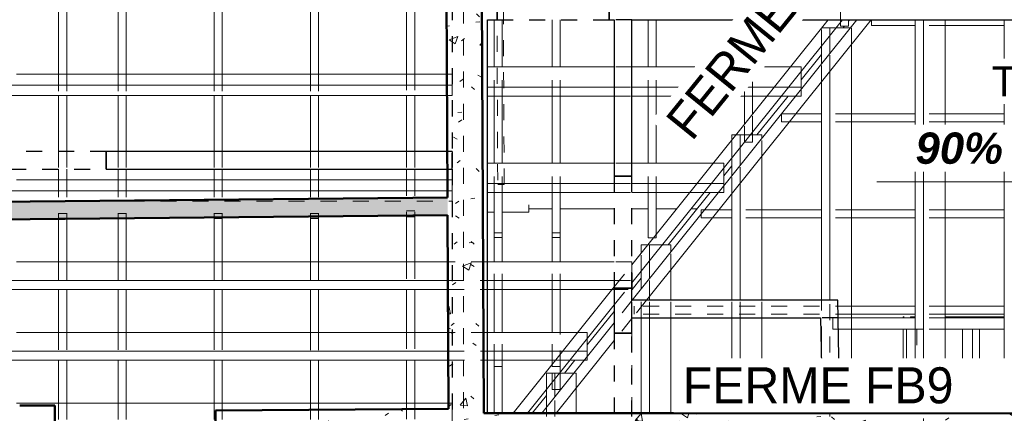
# Model space of a CAD drawing. Header units: metres. Extents: x -16.9 to 14.1, y -10.5 to 9.6.
# Tile 23 of 26: x 3.2 to 9.3, y 0 to 2.5. Entities that reach past the tile are written whole.
import ezdxf

# ---------------------------------------------------------------- set-up
doc = ezdxf.new("R2010")
doc.units = ezdxf.units.M
for name, pattern in [('Ligne de quadrillage', [0.022225, 0.0127, -0.003175, 0.003175, -0.003175]), ('Projeté', [0.003969, 0.002381, -0.001587]), ('Tiret', [0.00635, 0.003175, -0.003175])]:
    doc.linetypes.add(name, pattern=pattern)
for name, color, linetype, lineweight in [('A-ANNO-NOTE', 131, 'Continuous', 9), ('A-DETL-GENF', 92, 'Projeté', 18), ('A-DETL-MEDM', 33, 'Continuous', 35), ('A-ROOF', 132, 'Continuous', 18), ('A-WALL', 113, 'Continuous', 25), ('A-WALL-HDLN', 110, 'Tiret', 25), ('A-WALL-PATT', 111, 'Continuous', 50), ('G-ANNO-TEXT', 231, 'Continuous', 9), ('S-BEAM', 12, 'Continuous', 18), ('S-BEAM-HDLN', 1, 'Tiret', 18), ('S-GRID', 1, 'Continuous', 9)]:
    doc.layers.add(name, color=color, linetype=linetype, lineweight=lineweight)
doc.styles.add('Arial_B_I', font='arialbi.ttf', dxfattribs={"height": 0.195})
doc.styles.add('Bodoni MT_B_I', font='BOD_BI.TTF', dxfattribs={"height": 0.225})
doc.styles.add('Bodoni MT_B_I_1', font='BOD_BI.TTF', dxfattribs={"height": 0.1875})
pattern_1 = [(50, (0, 0), (0.546555, -0.047815), [0.05715, -0.62865]), (355, (0, 0), (-0.105728, 0.573166), [0.04572, -0.50292]), (100.451, (0.04555, -0.004), (0.440828, 0.52535), [0.04857, -0.53427]), (46.184, (0, 0.1524), (0.813237, -0.12613), [0.08572, -0.94297]), (96.636, (0.0678, 0.1419), (0.71221, 0.742287), [0.07286, -0.80141]), (351.184, (0, 0.1524), (0.712217, 0.742274), [0.06858, -0.75438]), (21, (0.0762, 0.1143), (0.454846, -0.306795), [0.05715, -0.62865]), (326, (0.0762, 0.1143), (0.185405, 0.55256), [0.04572, -0.50292]), (71.451, (0.1141, 0.08873), (0.64025, 0.245763), [0.04857, -0.53427]), (37.5, (0, 0), (0.009261, 0.2536672), [0.02515, -0.47168, 0.02515, -0.48539, -0.50482]), (37.5, (0, 0), (0.009261, 0.2536672), [-1.007, 0.02515, -0.47968]), (7.5, (0, 0), (0.200456, 0.300546), [0.02515, -0.26594, 0.02515, -0.46025, -0.1924]), (7.5, (0, 0), (0.200456, 0.300546), [-0.77648, 0.02515, -0.16726]), (327.5, (-0.16993, 0), (0.406768, -0.0171882), [0.02515, -0.16535, 0.02515, -0.56921, -0.78867]), (327.5, (-0.16993, 0), (0.406768, -0.0171882), [-0.78486, 0.02515, -0.76352]), (317.5, (-0.24613, 0), (0.444383, 0.076279), [0.02515, -0.2225, 0.02515, -0.36957, -0.56007]), (317.5, (-0.24613, 0), (0.444383, 0.076279), [-0.64237, 0.02515, -0.53492])]

# ---------------------------------------------------------------- blocks, each defined once
blk = doc.blocks.new('Porte - 80 210-4691141-PH R_1 EXISTANT')
at = {"layer": 'A-DETL-GENF'}
for p, q in [((0.3918, 0.055), (-0.4082, 0.055)), ((-0.4082, -0.055), (0.3918, -0.055))]:
    blk.add_line(p, q, dxfattribs=at)
at = {"layer": 'A-DETL-MEDM'}
for p, q in [((-0.4082, 0.055), (-0.4082, -0.055)), ((0.3918, -0.055), (0.3918, 0.055))]:
    blk.add_line(p, q, dxfattribs=at)
blk = doc.blocks.new('Porte - 62 205-4691313-PH R_1 EXISTANT')
at = {"layer": 'A-DETL-GENF'}
for p, q in [((0.3418, 0.055), (-0.3582, 0.055)), ((-0.3582, -0.055), (0.3418, -0.055))]:
    blk.add_line(p, q, dxfattribs=at)
at = {"layer": 'A-DETL-MEDM'}
for p, q in [((-0.3582, 0.055), (-0.3582, -0.055)), ((0.3418, -0.055), (0.3418, 0.055))]:
    blk.add_line(p, q, dxfattribs=at)
blk = doc.blocks.new('Porte - 62 205-V1-PH R_1 EXISTANT')
at = {"layer": 'A-DETL-GENF'}
for p, q in [((0.3418, 0.055), (-0.1573, 0.055)), ((-0.1573, -0.055), (0.3418, -0.055))]:
    blk.add_line(p, q, dxfattribs=at)
at = {"layer": 'A-DETL-MEDM'}
blk.add_line((0.3418, -0.055), (0.3418, 0.055), dxfattribs=at)
blk = doc.blocks.new('Ossature 1 - Ossature 1-5033209-PH R_1 EXISTANT')
at = {"layer": 'S-BEAM-HDLN'}
for p, q in [((6.0749, 5.1517), (6.1149, 5.1519)), ((6.0749, 5.1517), (6.0919, 1.4243)), ((6.1198, 4.0697), (6.1149, 5.1519)), ((6.1319, 1.4245), (6.1199, 4.0521)), ((6.0919, 1.4243), (6.1319, 1.4245))]:
    blk.add_line(p, q, dxfattribs=at)
blk = doc.blocks.new('Pente - Pente-5017197-PH R_1 EXISTANT')
at = {"layer": 'A-ANNO-NOTE'}
blk.add_hatch(color=256, dxfattribs=at).paths.add_polyline_path([(0.007, -0.0012), (0.007, 0.0012), (0.009, 0)])
for p, q in [((0.009, 0), (0.007, 0.0012)), ((0.007, 0.0012), (0.007, -0.0012)), ((-0.007, 0), (0.007, 0)), ((0.007, -0.0012), (0.009, 0))]:
    blk.add_line(p, q, dxfattribs=at)

msp = doc.modelspace()

# ---------------------------------------------------------------- hatches: boundary and pattern name
at = {"layer": 'A-WALL-PATT', "lineweight": 18}
h = msp.add_hatch(dxfattribs=at)
h.set_pattern_fill('FP_1', color=256, style=0, pattern_type=2)
h.set_pattern_definition(pattern_1)
h.paths.add_polyline_path([(5.8598, -5.4313), (6.0798, -5.4299), (6.0314, 5.1499), (5.8114, 5.1491), (5.8551, -4.4051)])
h = msp.add_hatch(dxfattribs=at)
h.set_pattern_fill('FP_1', color=256, style=0, pattern_type=2)
h.set_pattern_definition(pattern_1)
h.paths.add_polyline_path([(-7.9507, 1.0991), (5.8294, 1.2325), (5.8288, 1.3425), (-7.9515, 1.2091)])
h = msp.add_hatch(dxfattribs=at)
h.set_pattern_fill('FP_1', color=256, style=0, pattern_type=2)
h.set_pattern_definition(pattern_1)
h.paths.add_polyline_path([(3.1594, -5.449), (3.3794, -5.4476), (3.3794, 0.0461), (3.1594, 0.0461), (3.1594, -3.1119)])
h = msp.add_hatch(dxfattribs=at)
h.set_pattern_fill('FP_1', color=256, style=0, pattern_type=2)
h.set_pattern_definition(pattern_1)
h.paths.add_polyline_path([(4.3813, -0.2056), (5.8359, -0.196), (5.8349, 0.024), (4.3813, 0.0144)])
h = msp.add_hatch(dxfattribs=at)
h.set_pattern_fill('FP_1', color=256, style=0, pattern_type=2)
h.set_pattern_definition(pattern_1)
h.paths.add_polyline_path([(11.1463, -0.2232), (11.1463, -0.0032), (6.055, -0.0032), (6.056, -0.2232), (9.8606, -0.2232)])

# ---------------------------------------------------------------- linework, layer by layer
at = {"layer": 'A-ROOF'}
for p, q in [((8.2966, 2.4018), (8.3039, 2.4109)), ((8.3051, 2.4109), (8.2978, 2.4018)), ((8.3385, 2.4522), (8.3309, 2.4427)), ((8.3309, 2.4446), (8.3369, 2.4522)), ((8.1626, 2.2344), (8.0351, 2.0764)), ((7.953, 1.9747), (7.7588, 1.7341)), ((7.6031, 1.5414), (7.5526, 1.4788)), ((7.4678, 1.3738), (7.2044, 1.0475)), ((6.3367, 1.2505), (6.3364, 1.2963)), ((6.0769, 1.2505), (6.1199, 1.2505)), ((6.1699, 1.2505), (6.3367, 1.2505)), ((6.3366, 1.273), (6.4809, 1.273)), ((6.5309, 1.273), (6.8691, 1.273)), ((6.9791, 1.273), (7.0809, 1.273)), ((7.1309, 1.273), (7.2588, 1.273)), ((7.3484, 1.273), (7.3865, 1.273)), ((7.0367, 0.8397), (6.9796, 0.769)), ((6.8691, 0.6323), (6.7002, 0.423)), ((8.677, 0.5995), (8.6703, 0.5995)), ((8.6703, 0.5995), (8.6703, 0.592)), ((8.7469, 0.5995), (8.7165, 0.5995)), ((8.7165, 0.5995), (8.7165, 0.592)), ((9.3021, 0.5995), (8.9328, 0.5995)), ((8.6703, 0.522), (8.6703, -0.0032)), ((6.6229, 0.3273), (6.5586, 0.2476)), ((6.4456, 0.1076), (6.3561, -0.0032))]:
    msp.add_line(p, q, dxfattribs=at)
at = {"layer": 'A-WALL', "lineweight": 50}
for p, q in [((5.8288, 1.3425), (5.8114, 5.1491)), ((6.0314, 5.1499), (6.055, -0.0032)), ((1.945, 1.3049), (5.8288, 1.3425)), ((5.8294, 1.2325), (-3.9847, 1.1375)), ((5.8349, 0.024), (5.8294, 1.2325)), ((3.1594, 0.0461), (3.3794, 0.0461)), ((3.3794, 0.0461), (3.3794, -1.8424)), ((4.3813, 0.0144), (5.8349, 0.024)), ((4.3813, -1.8408), (4.3813, 0.0144)), ((6.055, -0.0032), (9.9298, -0.0032))]:
    msp.add_line(p, q, dxfattribs=at)
at = {"layer": 'A-WALL'}
for p, q in [((6.1378, 2.5622), (6.1378, 2.4522)), ((6.8378, 2.4522), (6.8378, 2.5622)), ((6.0769, 2.4522), (6.1378, 2.4522)), ((6.0769, -0.0032), (6.0769, 2.4522)), ((6.8378, 2.4522), (6.8691, 2.4522)), ((6.8691, 2.4522), (6.8691, 1.4769)), ((6.9791, 2.4522), (9.9137, 2.4522)), ((6.9791, 1.4769), (6.9791, 2.4522)), ((5.8275, 1.6304), (3.6988, 1.6304)), ((3.6988, 1.5204), (3.6988, 1.6304)), ((3.6988, 1.5204), (5.828, 1.5204)), ((6.9791, 1.4769), (6.8691, 1.4769)), ((6.8691, 0.7769), (6.8691, 0.4959)), ((6.8691, 0.7769), (6.9791, 0.7769)), ((6.9791, 0.7022), (6.9791, 0.7769)), ((8.2642, 0.7022), (6.9791, 0.7022)), ((8.2769, -0.0032), (8.2642, 0.7022)), ((6.9791, 0.5922), (8.1562, 0.5922)), ((6.9791, 0.4959), (6.9791, 0.5922)), ((8.1562, 0.5922), (8.1669, -0.0032)), ((6.9791, 0.4959), (6.8691, 0.4959))]:
    msp.add_line(p, q, dxfattribs=at)
at = {"layer": 'A-WALL-HDLN'}
for p, q in [((5.8569, 5.1492), (5.8569, 1.6304)), ((6.1378, 2.4522), (6.8378, 2.4522)), ((6.9791, 2.4522), (6.8692, 2.4522)), ((3.6988, 1.6304), (2.8988, 1.6304)), ((5.8569, 1.6304), (5.8276, 1.6304)), ((5.8569, 1.5204), (5.8569, 1.6303)), ((5.8569, 1.6303), (5.8569, 1.5204)), ((2.8988, 1.5204), (3.6988, 1.5204)), ((5.8281, 1.5204), (5.8569, 1.5204)), ((5.8569, 1.5204), (5.8569, -0.0078)), ((6.8691, 1.4769), (6.8691, 0.7769)), ((6.9791, 0.7769), (6.9791, 1.4769)), ((6.9791, 0.5922), (6.9791, 0.7022)), ((8.2662, 0.5922), (8.1563, 0.5922)), ((6.8691, 0.4959), (6.8691, -0.2231)), ((6.9791, -0.2231), (6.9791, 0.4959))]:
    msp.add_line(p, q, dxfattribs=at)
at = {"layer": 'S-BEAM'}
for p, q in [((3.4025, 2.6385), (3.4025, 2.1067)), ((3.4525, 2.6385), (3.4525, 2.1067)), ((3.7736, 2.6385), (3.7736, 2.1064)), ((3.8236, 2.6385), (3.8236, 2.1064)), ((4.3736, 2.6385), (4.3736, 2.1059)), ((4.4236, 2.6385), (4.4236, 2.1059)), ((4.9736, 2.6385), (4.9736, 2.1054)), ((5.0236, 2.6385), (5.0236, 2.1054)), ((5.5736, 2.6385), (5.5736, 2.1132)), ((5.6236, 2.6385), (5.6236, 2.1131)), ((6.1199, 2.1578), (6.1199, 2.4522)), ((6.1699, 2.1578), (6.1699, 2.4522)), ((6.4809, 2.1578), (6.4809, 2.4522)), ((6.5309, 2.1578), (6.5309, 2.4522)), ((8.2024, 2.4522), (6.9791, 0.9237)), ((8.2921, 2.4522), (6.9791, 0.8116)), ((6.9812, 0.7022), (8.3817, 2.4522)), ((7.0709, 0.7022), (8.4714, 2.4522)), ((7.0809, 2.1578), (7.0809, 2.4522)), ((7.1309, 2.1578), (7.1309, 2.4522)), ((7.6809, 2.1578), (7.6809, 2.4522)), ((7.7309, 2.1578), (7.7309, 2.4522)), ((8.3414, 2.4018), (8.2517, 2.4018)), ((8.2809, 2.4109), (8.2809, 2.4382)), ((8.2809, 2.4109), (8.3309, 2.4109)), ((8.3309, 2.4109), (8.3309, 2.4522)), ((8.4742, 2.4522), (8.4742, 2.4159)), ((8.7469, 2.4159), (8.4742, 2.4159)), ((8.7469, -0.0032), (8.7469, 2.4522)), ((8.799, -0.0032), (8.799, 2.4522)), ((8.9328, -0.0032), (8.9328, 2.4522)), ((9.3021, 2.4159), (8.9328, 2.4159)), ((9.3021, -0.0032), (9.3021, 2.4522)), ((8.2147, 2.2434), (8.2147, 2.3554)), ((8.1626, 2.1784), (8.1626, 2.2904)), ((8.3485, 0.592), (8.3485, 2.2986)), ((6.1199, 2.1583), (6.0769, 2.1583)), ((6.4809, 2.1583), (6.1699, 2.1583)), ((6.8691, 2.1583), (6.5309, 2.1583)), ((7.0809, 2.1583), (6.9791, 2.1583)), ((7.6809, 2.1583), (7.1309, 2.1583)), ((7.9672, 2.1583), (7.7309, 2.1583)), ((3.4025, 2.1125), (3.1385, 2.1125)), ((3.7736, 2.1125), (3.4525, 2.1125)), ((4.3736, 2.1125), (3.8236, 2.1125)), ((4.9736, 2.1125), (4.4236, 2.1125)), ((5.8253, 2.1125), (5.0236, 2.1125)), ((8.0351, 2.0321), (8.0351, 2.131)), ((8.2147, 0.7022), (8.2147, 2.1314)), ((1.9784, 2.0441), (5.8256, 2.0441)), ((6.0769, 2.0321), (6.8691, 2.0321)), ((6.9791, 2.0321), (7.8662, 2.0321)), ((7.9559, 2.0321), (8.0351, 2.0321)), ((8.0351, 2.019), (8.0351, 2.0321)), ((8.1626, 0.7022), (8.1626, 2.0664)), ((1.9785, 1.9783), (5.8259, 1.9783)), ((3.4025, 1.9783), (3.4025, 1.6304)), ((3.4525, 1.9783), (3.4525, 1.6304)), ((3.7736, 1.9783), (3.7736, 1.6304)), ((3.8236, 1.9783), (3.8236, 1.6304)), ((4.3736, 1.9783), (4.3736, 1.6304)), ((4.4236, 1.9783), (4.4236, 1.6304)), ((4.9736, 1.9783), (4.9736, 1.6304)), ((5.0236, 1.9783), (5.0236, 1.6304)), ((5.5736, 1.9783), (5.5736, 1.6304)), ((5.6236, 1.9783), (5.6236, 1.6304)), ((6.0769, 1.9747), (6.8691, 1.9747)), ((6.1199, 1.5562), (6.1199, 1.9747)), ((6.1699, 1.5562), (6.1699, 1.9747)), ((6.4809, 1.5562), (6.4809, 1.9747)), ((6.5309, 1.5562), (6.5309, 1.9747)), ((6.9791, 1.9747), (7.8203, 1.9747)), ((7.0809, 1.5562), (7.0809, 1.9747)), ((7.1309, 1.5562), (7.1309, 1.9747)), ((7.6809, 1.8005), (7.6809, 1.9747)), ((7.7309, 1.8629), (7.7309, 1.9747)), ((7.91, 1.9747), (7.9996, 1.9747)), ((7.9118, 1.8659), (7.9118, 1.865)), ((8.1626, 1.8659), (8.0022, 1.8659)), ((8.7469, 1.8659), (8.3485, 1.8659)), ((9.3021, 1.8659), (8.9328, 1.8659)), ((8.1626, 1.8159), (7.9622, 1.8159)), ((8.7469, 1.8159), (8.3485, 1.8159)), ((9.3021, 1.8159), (8.9328, 1.8159)), ((7.6278, 1.7341), (7.6031, 1.7341)), ((7.6031, 1.7033), (7.6031, 1.7341)), ((7.789, 1.7341), (7.7174, 1.7341)), ((7.7309, 1.7341), (7.7309, 1.7509)), ((7.789, 1.7115), (7.789, 1.7341)), ((7.6551, 1.5443), (7.6551, 1.6563)), ((7.789, 0.7022), (7.789, 1.5995)), ((6.1199, 1.5573), (6.0769, 1.5573)), ((6.4809, 1.5573), (6.1699, 1.5573)), ((6.8691, 1.5573), (6.5309, 1.5573)), ((7.0809, 1.5573), (6.9791, 1.5573)), ((7.4862, 1.5573), (7.1309, 1.5573)), ((7.6031, 1.4793), (7.6031, 1.5913)), ((3.4025, 1.5204), (3.4025, 1.4459)), ((3.4525, 1.5204), (3.4525, 1.4459)), ((3.7736, 1.5204), (3.7736, 1.4456)), ((3.8236, 1.5204), (3.8236, 1.4455)), ((4.3736, 1.5204), (4.3736, 1.445)), ((4.4236, 1.5204), (4.4236, 1.4449)), ((4.9736, 1.5204), (4.9736, 1.4444)), ((5.0236, 1.5204), (5.0236, 1.4443)), ((5.5736, 1.5204), (5.5736, 1.4534)), ((5.6236, 1.5204), (5.6236, 1.4534)), ((7.5526, 1.4311), (7.5526, 1.5282)), ((3.4025, 1.4535), (3.1385, 1.4535)), ((3.7736, 1.4535), (3.4525, 1.4535)), ((4.3736, 1.4535), (3.8236, 1.4535)), ((4.9736, 1.4535), (4.4236, 1.4535)), ((5.5736, 1.4535), (5.0236, 1.4535)), ((5.8283, 1.4535), (5.6236, 1.4535)), ((6.0769, 1.4311), (6.8691, 1.4311)), ((6.9791, 1.4311), (7.3853, 1.4311)), ((7.4749, 1.4311), (7.5526, 1.4311)), ((7.5526, 1.4162), (7.5526, 1.4311)), ((7.6551, 0.7022), (7.6551, 1.4322)), ((2.8968, 1.3851), (5.8287, 1.3851)), ((6.0769, 1.3738), (6.8691, 1.3738)), ((6.1199, 1.0068), (6.1199, 1.3738)), ((6.1699, 1.0068), (6.1699, 1.3738)), ((6.4809, 1.0068), (6.4809, 1.3738)), ((6.5309, 1.0068), (6.5309, 1.3738)), ((6.9791, 1.3738), (7.3394, 1.3738)), ((7.0809, 1.0921), (7.0809, 1.3738)), ((7.1309, 1.1132), (7.1309, 1.3738)), ((7.429, 1.3738), (7.5187, 1.3738)), ((7.6031, 0.7022), (7.6031, 1.3672)), ((2.8968, 1.3193), (3.4267, 1.3193)), ((5.5736, 1.2301), (5.5736, 0.9362)), ((5.6236, 1.2306), (5.6236, 0.9361)), ((7.4111, 1.2659), (7.4111, 1.2394)), ((7.4324, 1.2659), (7.4111, 1.2659)), ((7.6031, 1.2659), (7.522, 1.2659)), ((8.1626, 1.2659), (7.789, 1.2659)), ((8.7469, 1.2659), (8.3485, 1.2659)), ((9.3021, 1.2659), (8.9328, 1.2659)), ((3.4025, 1.209), (3.4025, 0.9268)), ((3.4525, 1.2095), (3.4525, 0.9267)), ((3.7736, 1.2126), (3.7736, 0.9262)), ((3.8236, 1.2131), (3.8236, 0.9261)), ((4.3736, 1.2184), (4.3736, 1.2154)), ((4.3736, 1.2139), (4.3736, 1.2154)), ((4.4236, 1.2139), (4.3736, 1.2139)), ((4.3736, 1.2139), (4.3736, 0.9252)), ((4.4236, 1.2189), (4.4236, 1.2154)), ((4.4236, 1.2154), (4.4236, 1.2139)), ((4.4236, 1.2139), (4.4236, 0.9251)), ((4.9736, 1.2243), (4.9736, 1.2154)), ((4.9736, 1.2139), (4.9736, 1.2154)), ((5.0236, 1.2139), (4.9736, 1.2139)), ((4.9736, 1.2139), (4.9736, 0.9242)), ((5.0236, 1.2247), (5.0236, 1.2154)), ((5.0236, 1.2154), (5.0236, 1.2139)), ((5.0236, 1.2139), (5.0236, 0.9241)), ((7.6031, 1.2159), (7.482, 1.2159)), ((8.1626, 1.2159), (7.789, 1.2159)), ((8.7469, 1.2159), (8.3485, 1.2159)), ((9.3021, 1.2159), (8.9328, 1.2159)), ((7.0783, 1.0475), (7.0367, 1.0475)), ((7.0367, 0.9955), (7.0367, 1.0475)), ((7.0809, 1.0921), (7.114, 1.0921)), ((7.2225, 1.0475), (7.1679, 1.0475)), ((7.2225, 1.0037), (7.2225, 1.0475)), ((6.1199, 0.9429), (6.1199, 1.0068)), ((6.1699, 0.9428), (6.1699, 1.0068)), ((6.4809, 0.9423), (6.4809, 1.0068)), ((6.5309, 0.9422), (6.5309, 1.0068)), ((3.4025, 0.9425), (3.1385, 0.9425)), ((3.7736, 0.9425), (3.4525, 0.9425)), ((4.3736, 0.9425), (3.8236, 0.9425)), ((4.9736, 0.9425), (4.4236, 0.9425)), ((5.5736, 0.9425), (5.0236, 0.9425)), ((5.8307, 0.9425), (5.6236, 0.9425)), ((6.4809, 0.9425), (6.0769, 0.9425)), ((6.8691, 0.9425), (6.5309, 0.9425)), ((6.9792, 0.9238), (6.9791, 0.9425)), ((7.0887, 0.8365), (7.0887, 0.9485)), ((7.0367, 0.7715), (7.0367, 0.8835)), ((7.2225, 0.7022), (7.2225, 0.8916)), ((2.8968, 0.8249), (5.8312, 0.8249)), ((6.0769, 0.8249), (6.8691, 0.8249)), ((6.9796, 0.7683), (6.9797, 0.8123)), ((2.8968, 0.7683), (5.8315, 0.7683)), ((3.4025, 0.7676), (3.4025, 0.493)), ((3.4525, 0.7676), (3.4525, 0.493)), ((3.7736, 0.7676), (3.7736, 0.4925)), ((3.8236, 0.7676), (3.8236, 0.4925)), ((4.3736, 0.7676), (4.3736, 0.4918)), ((4.4236, 0.7676), (4.4236, 0.4917)), ((4.9736, 0.7676), (4.9736, 0.491)), ((5.0236, 0.7676), (5.0236, 0.491)), ((5.5736, 0.7676), (5.5736, 0.4986)), ((5.6236, 0.7676), (5.6236, 0.4986)), ((6.0769, 0.7683), (6.8548, 0.7683)), ((6.1199, 0.5015), (6.1199, 0.7676)), ((6.1699, 0.5015), (6.1699, 0.7676)), ((6.8691, 0.7862), (6.2374, -0.0032)), ((6.4809, 0.5023), (6.4809, 0.7676)), ((6.5309, 0.5022), (6.5309, 0.7676)), ((7.0887, 0.7022), (7.0887, 0.7244)), ((6.8691, 0.6742), (6.327, -0.0032)), ((8.7469, 0.6659), (8.3485, 0.6659)), ((8.7469, 0.6159), (8.3485, 0.6159)), ((9.3021, 0.6659), (8.9328, 0.6659)), ((9.3021, 0.6159), (8.9328, 0.6159)), ((6.4167, -0.0032), (6.8691, 0.5621)), ((6.9791, 0.5876), (6.9829, 0.5922)), ((7.0367, -0.0032), (7.0367, 0.5922)), ((7.0887, -0.0032), (7.0887, 0.5922)), ((7.2225, -0.0032), (7.2225, 0.5922)), ((7.6031, -0.0032), (7.6031, 0.5922)), ((7.6551, -0.0032), (7.6551, 0.5922)), ((7.789, -0.0032), (7.789, 0.5922)), ((8.7469, 0.592), (8.2662, 0.592)), ((9.3021, 0.592), (8.9328, 0.592)), ((3.4025, 0.5015), (3.1385, 0.5015)), ((3.7736, 0.5015), (3.4525, 0.5015)), ((4.3736, 0.5015), (3.8236, 0.5015)), ((4.9736, 0.5015), (4.4236, 0.5015)), ((5.5736, 0.5015), (5.0236, 0.5015)), ((5.8327, 0.5015), (5.6236, 0.5015)), ((6.6413, 0.5015), (6.0769, 0.5015)), ((8.7469, 0.522), (8.2675, 0.522)), ((8.3485, -0.0032), (8.3485, 0.522)), ((8.7469, 0.5217), (8.6925, 0.5217)), ((8.6925, 0.5217), (8.6925, -0.0032)), ((9.3021, 0.522), (8.9328, 0.522)), ((9.1043, 0.5217), (9.0411, 0.5217)), ((9.0411, 0.5217), (9.0411, -0.0032)), ((9.1473, 0.5217), (9.1043, 0.5217)), ((9.1043, 0.5217), (9.1043, -0.0032)), ((9.1473, -0.0032), (9.1473, 0.5217)), ((6.5064, -0.0032), (6.8691, 0.4501)), ((6.7003, 0.3839), (6.7, 0.4629)), ((2.8968, 0.3839), (5.8332, 0.3839)), ((6.0769, 0.3839), (6.5472, 0.3839)), ((6.6369, 0.3839), (6.7003, 0.3839)), ((6.7003, 0.3511), (6.7003, 0.3839)), ((2.8968, 0.3273), (5.8335, 0.3273)), ((3.4025, 0.3273), (3.4025, 0.0584)), ((3.4525, 0.3273), (3.4525, 0.0584)), ((3.7736, 0.3273), (3.7736, 0.0583)), ((3.8236, 0.3273), (3.8236, 0.0583)), ((4.3736, 0.3273), (4.3736, 0.0582)), ((4.4236, 0.3273), (4.4236, 0.0582)), ((4.9736, 0.3273), (4.9736, 0.0581)), ((5.0236, 0.3273), (5.0236, 0.0581)), ((5.5736, 0.3273), (5.5736, 0.0604)), ((5.6236, 0.3273), (5.6236, 0.0604)), ((6.0769, 0.3273), (6.5019, 0.3273)), ((6.1199, -0.0032), (6.1199, 0.3273)), ((6.1699, -0.0032), (6.1699, 0.3273)), ((6.4809, 0.301), (6.4809, 0.3273)), ((6.5915, 0.3273), (6.6812, 0.3273)), ((6.6174, 0.2476), (6.5277, 0.2476)), ((6.5309, 0.2476), (6.5309, 0.2515)), ((6.4976, 0.0979), (6.4976, 0.2099)), ((8.1626, -0.0032), (8.1626, 0.2319)), ((6.4456, 0.0329), (6.4456, 0.1449)), ((6.6314, -0.0032), (6.6314, 0.1531)), ((3.4025, 0.0604), (3.1385, 0.0604)), ((3.7736, 0.0604), (3.4525, 0.0604)), ((4.3736, 0.0604), (3.8236, 0.0604)), ((4.9736, 0.0604), (4.4236, 0.0604)), ((5.8347, 0.0604), (5.0236, 0.0604))]:
    msp.add_line(p, q, dxfattribs=at)
at = {"layer": 'S-BEAM-HDLN'}
for p, q in [((8.2809, 2.4382), (8.2809, 2.7179)), ((8.2147, 2.4018), (8.1626, 2.4018)), ((8.1626, 2.2905), (8.1626, 2.4018)), ((8.2517, 2.4018), (8.2147, 2.4018)), ((8.2147, 2.3555), (8.2147, 2.4018)), ((8.3485, 2.4018), (8.3414, 2.4018)), ((8.3485, 2.2986), (8.3485, 2.4018)), ((8.9328, 2.4159), (8.747, 2.4159)), ((8.2147, 2.1314), (8.2147, 2.2433)), ((6.1698, 2.1583), (6.1199, 2.1583)), ((6.1199, 1.9748), (6.1199, 2.1577)), ((6.1699, 1.9748), (6.1699, 2.1577)), ((6.5308, 2.1583), (6.4809, 2.1583)), ((6.4809, 1.9748), (6.4809, 2.1577)), ((6.5309, 1.9748), (6.5309, 2.1577)), ((6.9791, 2.1583), (6.8692, 2.1583)), ((7.1308, 2.1583), (7.0809, 2.1583)), ((7.0809, 1.9748), (7.0809, 2.1577)), ((7.1309, 1.9748), (7.1309, 2.1577)), ((7.7308, 2.1583), (7.6809, 2.1583)), ((7.6809, 1.9748), (7.6809, 2.1577)), ((7.7309, 1.9748), (7.7309, 2.1577)), ((8.0351, 2.1583), (7.9673, 2.1583)), ((8.0351, 2.1311), (8.0351, 2.1583)), ((8.1626, 2.0664), (8.1626, 2.1783)), ((3.4025, 2.1067), (3.4025, 1.9783)), ((3.4525, 2.1125), (3.4026, 2.1125)), ((3.4525, 2.1067), (3.4525, 1.9783)), ((3.8235, 2.1125), (3.7736, 2.1125)), ((3.7736, 2.1064), (3.7736, 1.9783)), ((3.8236, 2.1063), (3.8236, 1.9783)), ((4.4235, 2.1125), (4.3736, 2.1125)), ((4.3736, 2.1059), (4.3736, 1.9783)), ((4.4236, 2.1058), (4.4236, 1.9783)), ((5.0235, 2.1125), (4.9736, 2.1125)), ((4.9736, 2.1054), (4.9736, 1.9783)), ((5.0236, 2.1053), (5.0236, 1.9783)), ((5.5736, 2.1131), (5.5736, 1.9783)), ((5.6236, 2.1131), (5.6236, 1.9783)), ((5.8571, 2.1125), (5.8254, 2.1125)), ((5.8576, 2.0441), (5.8571, 2.1125)), ((5.8257, 2.0441), (5.8576, 2.0441)), ((5.8575, 1.9783), (5.8576, 2.0441)), ((6.8692, 2.0321), (6.9791, 2.0321)), ((7.8663, 2.0321), (7.9558, 2.0321)), ((5.826, 1.9783), (5.8575, 1.9783)), ((6.8692, 1.9747), (6.9791, 1.9747)), ((7.8204, 1.9747), (7.9099, 1.9747)), ((7.9997, 1.9747), (8.0351, 1.9747)), ((8.0351, 1.9747), (8.0351, 2.019)), ((7.7309, 1.751), (7.7309, 1.8629)), ((8.0022, 1.8659), (7.9118, 1.8659)), ((7.9118, 1.865), (7.9118, 1.8159)), ((8.3485, 1.8659), (8.1627, 1.8659)), ((8.9328, 1.8659), (8.747, 1.8659)), ((7.6809, 1.6886), (7.6809, 1.8004)), ((7.9622, 1.8159), (7.9118, 1.8159)), ((8.3485, 1.8159), (8.1627, 1.8159)), ((8.9328, 1.8159), (8.747, 1.8159)), ((7.6551, 1.7341), (7.6278, 1.7341)), ((7.7174, 1.7341), (7.6551, 1.7341)), ((7.6551, 1.6563), (7.6551, 1.7341)), ((7.7309, 1.6886), (7.7309, 1.7341)), ((7.6031, 1.5913), (7.6031, 1.7033)), ((7.6809, 1.6886), (7.7309, 1.6886)), ((7.789, 1.5995), (7.789, 1.7114)), ((3.4025, 1.6303), (3.4025, 1.5204)), ((3.4525, 1.6303), (3.4525, 1.5204)), ((3.7736, 1.6303), (3.7736, 1.5204)), ((3.8236, 1.6303), (3.8236, 1.5204)), ((4.3736, 1.6303), (4.3736, 1.5204)), ((4.4236, 1.6303), (4.4236, 1.5204)), ((4.9736, 1.6303), (4.9736, 1.5204)), ((5.0236, 1.6303), (5.0236, 1.5204)), ((5.5736, 1.6303), (5.5736, 1.5204)), ((5.6236, 1.6303), (5.6236, 1.5204)), ((6.1698, 1.5573), (6.1199, 1.5573)), ((6.1199, 1.3738), (6.1199, 1.5561)), ((6.1699, 1.3738), (6.1699, 1.5561)), ((6.5308, 1.5573), (6.4809, 1.5573)), ((6.4809, 1.3738), (6.4809, 1.5561)), ((6.5309, 1.3738), (6.5309, 1.5561)), ((6.9791, 1.5573), (6.8692, 1.5573)), ((7.1308, 1.5573), (7.0809, 1.5573)), ((7.0809, 1.3738), (7.0809, 1.5561)), ((7.1309, 1.3738), (7.1309, 1.5561)), ((7.5526, 1.5573), (7.4863, 1.5573)), ((7.5526, 1.5282), (7.5526, 1.5573)), ((7.6551, 1.4323), (7.6551, 1.5442)), ((7.6031, 1.3673), (7.6031, 1.4792)), ((3.4025, 1.4459), (3.4025, 1.212)), ((3.4525, 1.4535), (3.4026, 1.4535)), ((3.4525, 1.4458), (3.4525, 1.212)), ((3.8235, 1.4535), (3.7736, 1.4535)), ((3.7736, 1.4455), (3.7736, 1.2127)), ((3.8236, 1.4455), (3.8236, 1.2132)), ((4.4235, 1.4535), (4.3736, 1.4535)), ((4.3736, 1.4449), (4.3736, 1.2185)), ((4.4236, 1.4449), (4.4236, 1.219)), ((5.0235, 1.4535), (4.9736, 1.4535)), ((4.9736, 1.4443), (4.9736, 1.2243)), ((5.0236, 1.4443), (5.0236, 1.2248)), ((5.6235, 1.4535), (5.5736, 1.4535)), ((5.5736, 1.4534), (5.5736, 1.2301)), ((5.6236, 1.4533), (5.6236, 1.2306)), ((5.8571, 1.4535), (5.8284, 1.4535)), ((5.8577, 1.3851), (5.8571, 1.4535)), ((6.8692, 1.4311), (6.9791, 1.4311)), ((7.3853, 1.4311), (7.4749, 1.4311)), ((7.5526, 1.3738), (7.5526, 1.4161)), ((5.8287, 1.3851), (5.8577, 1.3851)), ((5.8576, 1.3193), (5.8577, 1.3851)), ((6.8692, 1.3738), (6.9791, 1.3738)), ((7.3394, 1.3738), (7.429, 1.3738)), ((7.5187, 1.3738), (7.5526, 1.3738)), ((3.437, 1.3193), (5.8576, 1.3193)), ((3.4025, 1.2436), (3.4525, 1.2436)), ((3.7736, 1.2436), (3.8236, 1.2436)), ((4.3736, 1.2436), (4.4236, 1.2436)), ((4.9736, 1.2436), (5.0236, 1.2436)), ((5.5736, 1.2597), (5.6236, 1.2597)), ((5.6236, 1.2306), (5.5736, 1.2306)), ((7.4111, 1.2393), (7.4111, 1.2159)), ((7.522, 1.2659), (7.4324, 1.2659)), ((7.789, 1.2659), (7.6032, 1.2659)), ((8.3485, 1.2659), (8.1627, 1.2659)), ((8.9328, 1.2659), (8.747, 1.2659)), ((3.4525, 1.2139), (3.4025, 1.2139)), ((3.4025, 1.212), (3.4525, 1.212)), ((3.4025, 1.212), (3.4025, 1.2091)), ((3.4525, 1.212), (3.4525, 1.2096)), ((3.8236, 1.2139), (3.7736, 1.2139)), ((3.7736, 1.212), (3.8236, 1.212)), ((4.3736, 1.212), (4.4236, 1.212)), ((4.9736, 1.212), (5.0236, 1.212)), ((5.5736, 1.2218), (5.6236, 1.2218)), ((7.482, 1.2159), (7.4111, 1.2159)), ((7.789, 1.2159), (7.6032, 1.2159)), ((8.3485, 1.2159), (8.1627, 1.2159)), ((8.9328, 1.2159), (8.747, 1.2159)), ((6.1199, 1.1224), (6.1699, 1.1224)), ((6.4809, 1.1224), (6.5309, 1.1224)), ((7.1309, 1.0921), (7.1309, 1.1132)), ((6.1699, 1.0937), (6.1199, 1.0937)), ((6.5309, 1.0937), (6.4809, 1.0937)), ((7.0887, 1.0475), (7.0783, 1.0475)), ((7.1679, 1.0475), (7.0887, 1.0475)), ((7.0887, 0.9485), (7.0887, 1.0475)), ((7.114, 1.0921), (7.1309, 1.0921)), ((7.0367, 0.8835), (7.0367, 0.9955)), ((7.2225, 0.8917), (7.2225, 1.0036)), ((3.4025, 0.9268), (3.4025, 0.7677)), ((3.4525, 0.9425), (3.4026, 0.9425)), ((3.4525, 0.9267), (3.4525, 0.7677)), ((3.8235, 0.9425), (3.7736, 0.9425)), ((3.7736, 0.9261), (3.7736, 0.7677)), ((3.8236, 0.9261), (3.8236, 0.7677)), ((4.4235, 0.9425), (4.3736, 0.9425)), ((4.3736, 0.9251), (4.3736, 0.7677)), ((4.4236, 0.9251), (4.4236, 0.7677)), ((5.0235, 0.9425), (4.9736, 0.9425)), ((4.9736, 0.9241), (4.9736, 0.7677)), ((5.0236, 0.9241), (5.0236, 0.7677)), ((5.6235, 0.9425), (5.5736, 0.9425)), ((5.5736, 0.9361), (5.5736, 0.7677)), ((5.6236, 0.9361), (5.6236, 0.7677)), ((6.0769, 0.9425), (5.8307, 0.9425)), ((6.1199, 0.7677), (6.1199, 0.9429)), ((6.1699, 0.7677), (6.1699, 0.9428)), ((6.5308, 0.9425), (6.4809, 0.9425)), ((6.4809, 0.7677), (6.4809, 0.9423)), ((6.5309, 0.7677), (6.5309, 0.9422)), ((6.9791, 0.9425), (6.8692, 0.9425)), ((6.8692, 0.7862), (6.9791, 0.9236)), ((6.9797, 0.8249), (6.9792, 0.9237)), ((5.8313, 0.8249), (6.0769, 0.8249)), ((6.8692, 0.8249), (6.9797, 0.8249)), ((6.8692, 0.6742), (6.9791, 0.8116)), ((6.9797, 0.8123), (6.9797, 0.8249)), ((7.0887, 0.7245), (7.0887, 0.8364)), ((5.8315, 0.7683), (6.0769, 0.7683)), ((6.8549, 0.7683), (6.9796, 0.7683)), ((7.0367, 0.5923), (7.0367, 0.7714)), ((6.9812, 0.7022), (6.8692, 0.5622)), ((7.0709, 0.7022), (6.9829, 0.5923)), ((7.0887, 0.5923), (7.0887, 0.7022)), ((7.2225, 0.5923), (7.2225, 0.7022)), ((7.6031, 0.5923), (7.6031, 0.7022)), ((7.6551, 0.5923), (7.6551, 0.7022)), ((7.789, 0.5923), (7.789, 0.7022)), ((8.1626, 0.2374), (8.1626, 0.7022)), ((8.2147, -0.2231), (8.2147, 0.7022)), ((6.9935, 0.6659), (6.9935, 0.6159)), ((8.3485, 0.6659), (6.9935, 0.6659)), ((8.3485, 0.6159), (6.9935, 0.6159)), ((8.9328, 0.6659), (8.747, 0.6659)), ((8.9328, 0.6159), (8.747, 0.6159)), ((6.9791, 0.5875), (6.8692, 0.4502)), ((8.233, 0.592), (8.233, 0.522)), ((8.2662, 0.592), (8.233, 0.592)), ((8.3485, 0.5221), (8.3485, 0.592)), ((8.9327, 0.592), (8.747, 0.592)), ((3.4025, 0.493), (3.4025, 0.3273)), ((3.4525, 0.5015), (3.4026, 0.5015)), ((3.4525, 0.4929), (3.4525, 0.3273)), ((3.8235, 0.5015), (3.7736, 0.5015)), ((3.7736, 0.4925), (3.7736, 0.3273)), ((3.8236, 0.4924), (3.8236, 0.3273)), ((4.4235, 0.5015), (4.3736, 0.5015)), ((4.3736, 0.4918), (4.3736, 0.3273)), ((4.4236, 0.4917), (4.4236, 0.3273)), ((5.0235, 0.5015), (4.9736, 0.5015)), ((5.6235, 0.5015), (5.5736, 0.5015)), ((5.5736, 0.4986), (5.5736, 0.3273)), ((5.6236, 0.4985), (5.6236, 0.3273)), ((6.0769, 0.5015), (5.8327, 0.5015)), ((6.1199, 0.3273), (6.1199, 0.5015)), ((6.1699, 0.3273), (6.1699, 0.5015)), ((6.4809, 0.3273), (6.4809, 0.5022)), ((6.5309, 0.2878), (6.5309, 0.5022)), ((6.6999, 0.5015), (6.6413, 0.5015)), ((6.7, 0.4629), (6.6999, 0.5015)), ((8.2674, 0.522), (8.233, 0.522)), ((8.9327, 0.522), (8.747, 0.522)), ((8.7557, 0.5217), (8.747, 0.5217)), ((8.7987, 0.5217), (8.7557, 0.5217)), ((8.7557, 0.5217), (8.7557, -1.1358)), ((8.7987, -1.1358), (8.7987, 0.5217)), ((4.9736, 0.491), (4.9736, 0.3273)), ((5.0236, 0.4909), (5.0236, 0.3273)), ((5.8333, 0.3839), (6.0769, 0.3839)), ((6.5473, 0.3839), (6.6368, 0.3839)), ((5.8335, 0.3273), (6.0769, 0.3273)), ((6.5019, 0.3273), (6.5915, 0.3273)), ((6.6812, 0.3273), (6.7002, 0.3273)), ((6.7002, 0.3273), (6.7003, 0.3511)), ((6.1199, 0.2878), (6.1699, 0.2878)), ((6.4976, 0.2476), (6.4456, 0.2476)), ((6.4456, 0.1449), (6.4456, 0.2476)), ((6.4809, 0.2878), (6.4809, 0.301)), ((6.4809, 0.2878), (6.5309, 0.2878)), ((6.4809, 0.1449), (6.4809, 0.2878)), ((6.5277, 0.2476), (6.4976, 0.2476)), ((6.4976, 0.2099), (6.4976, 0.2476)), ((6.5309, 0.2515), (6.5309, 0.2878)), ((6.5309, 0.1449), (6.5309, 0.2475)), ((6.6314, 0.2476), (6.6174, 0.2476)), ((6.6314, 0.1531), (6.6314, 0.2476)), ((6.4809, 0.1449), (6.5309, 0.1449)), ((6.4976, -0.2231), (6.4976, 0.0978)), ((3.4025, 0.0584), (3.4025, -0.1977)), ((3.4525, 0.0604), (3.4026, 0.0604)), ((3.4525, 0.0584), (3.4525, -0.1975)), ((3.8235, 0.0604), (3.7736, 0.0604)), ((3.7736, 0.0583), (3.7736, -0.1962)), ((3.8236, 0.0583), (3.8236, -0.196)), ((4.4235, 0.0604), (4.3736, 0.0604)), ((4.3736, 0.0582), (4.3736, -0.1937)), ((4.4236, 0.0582), (4.4236, -0.2607)), ((5.0235, 0.0604), (4.9736, 0.0604)), ((4.9736, 0.0581), (4.9736, -0.2016)), ((5.0236, 0.0581), (5.0236, -0.2013)), ((5.5736, 0.0603), (5.5736, -0.1977)), ((5.6236, 0.0603), (5.6236, -0.1974)), ((5.8569, 0.0604), (5.8348, 0.0604)), ((5.857, -0.0572), (5.8569, 0.0604)), ((6.4456, -0.2231), (6.4456, 0.0328))]:
    msp.add_line(p, q, dxfattribs=at)
at = {"layer": 'S-GRID', "linetype": 'Ligne de quadrillage'}
msp.add_line((5.9278, -9.5717), (5.9278, 8.3345), dxfattribs=at)

# ---------------------------------------------------------------- block references
at = {"layer": 'A-ANNO-NOTE', "xscale": 75, "yscale": 75, "zscale": 75}
msp.add_blockref('Pente - Pente-5017197-PH R_1 EXISTANT', (9.0313, 1.4411), dxfattribs=at)
at = {"layer": 'A-DETL-MEDM'}
for name, p, rotation in [('Porte - 62 205-4691313-PH R_1 EXISTANT', (6.4797, 2.5072), 180), ('Porte - 80 210-4691141-PH R_1 EXISTANT', (3.2906, 1.5754), 180), ('Porte - 62 205-4691313-PH R_1 EXISTANT', (6.9241, 1.1187), 269.9999999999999), ('Porte - 62 205-V1-PH R_1 EXISTANT', (6.9241, 0.1541), 89.99999999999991)]:
    msp.add_blockref(name, p, dxfattribs=dict(at, rotation=rotation))
at = {"layer": 'S-BEAM-HDLN'}
msp.add_blockref('Ossature 1 - Ossature 1-5033209-PH R_1 EXISTANT', (0.05, 0), dxfattribs=at)

# ---------------------------------------------------------------- next in the draw order: texts
at = {"layer": 'A-ANNO-NOTE', "insert": (8.7483, 1.7483), "char_height": 0.195, "width": 0.65538, "attachment_point": 1, "style": 'Arial_B_I', "bg_fill": 3, "box_fill_scale": 1.25, "bg_fill_color": 256, "bg_fill_true_color": 13158600, "bg_fill_transparency": 0}
msp.add_mtext('90%', dxfattribs=at)
at = {"layer": 'G-ANNO-TEXT', "color": 190, "insert": (7.1776, 1.8293), "char_height": 0.225, "width": 2.453164, "attachment_point": 1, "rotation": 51, "style": 'Bodoni MT_B_I', "bg_fill": 3, "box_fill_scale": 1.25, "bg_fill_color": 256, "bg_fill_true_color": 13158600, "bg_fill_transparency": 0}
msp.add_mtext('FERME FB7', dxfattribs=at)
at = {"layer": 'G-ANNO-TEXT', "color": 190, "lineweight": 25, "insert": (9.2243, 2.1616), "char_height": 0.1875, "width": 3.3731, "attachment_point": 1, "style": 'Bodoni MT_B_I_1', "bg_fill": 3, "box_fill_scale": 1.25, "bg_fill_color": 256, "bg_fill_true_color": 13158600, "bg_fill_transparency": 0}
msp.add_mtext('Tasseau bois 50x50ht', dxfattribs=at)
at = {"layer": 'G-ANNO-TEXT', "color": 190, "insert": (7.2966, 0.2839), "char_height": 0.225, "width": 2.453164, "attachment_point": 1, "style": 'Bodoni MT_B_I', "bg_fill": 3, "box_fill_scale": 1.25, "bg_fill_color": 256, "bg_fill_true_color": 13158600, "bg_fill_transparency": 0}
msp.add_mtext('FERME FB9', dxfattribs=at)

doc.saveas('drawing.dxf')
